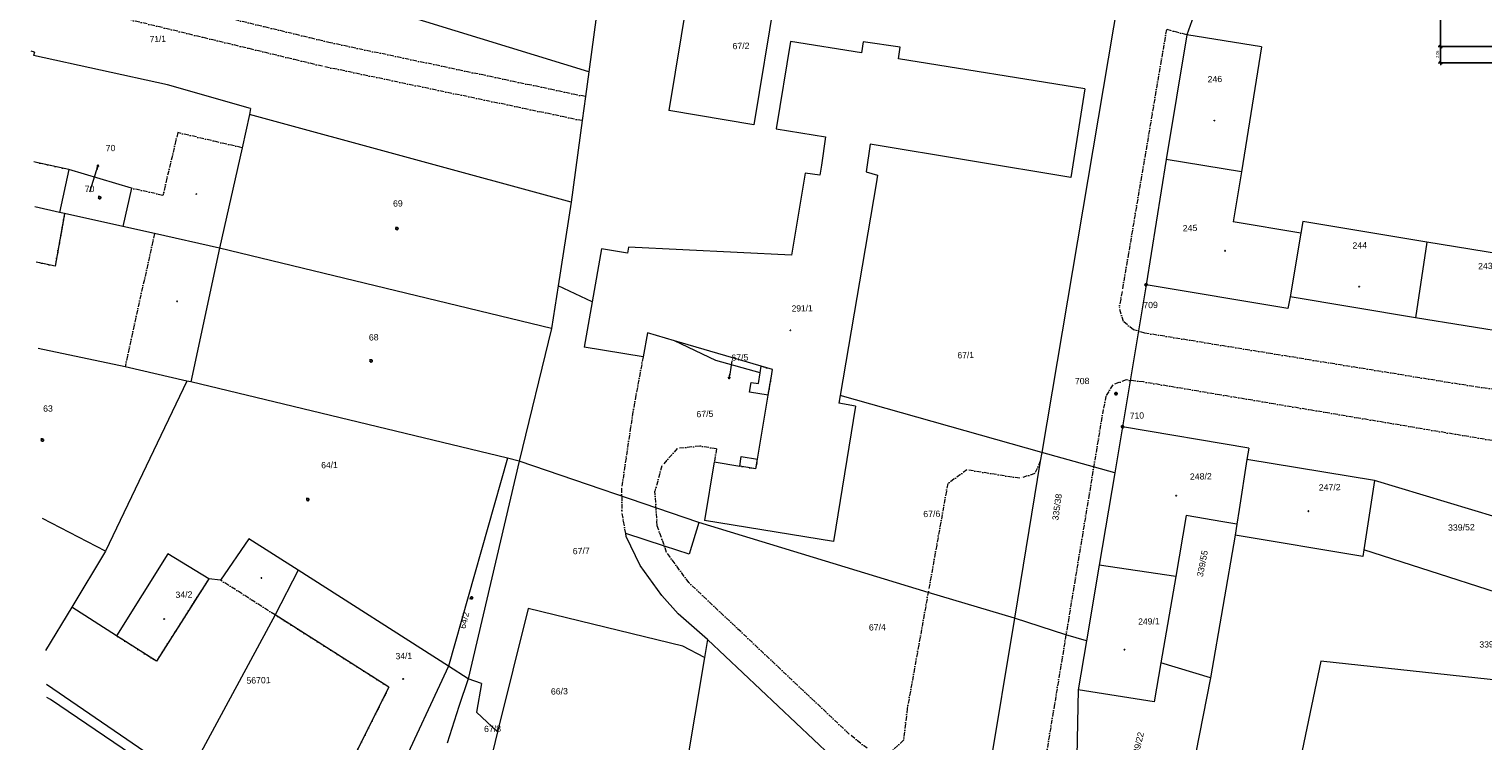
# Model space of a CAD drawing. Header units: millimetres. Extents: x -211955 to 157391, y -241491 to 94551.
# Tile 2 of 18: x -208749 to -23035, y -146480 to -55532. Entities that reach past the tile are written whole.
import ezdxf

# ---------------------------------------------------------------- set-up
doc = ezdxf.new("R2010")
doc.units = ezdxf.units.MM
doc.header["$PDMODE"] = 65
doc.linetypes.add('Cerchovana_1', pattern=[1000, 600, -200, 0, -200])
doc.layers.add('XR$1$SITUACE - PODKLAD_1', color=7, linetype='Continuous', lineweight=25)
doc.layers.add('XR$6$KATASTR_1', color=7, linetype='Continuous', lineweight=25)
doc.styles.add('ARIAL', font='ARIAL.TTF')
doc.styles.add('ARIALNARROW', font='ARIALN.TTF')
doc.dimstyles.new('DIMSTYLE_3', dxfattribs={"dimtxt": 400, "dimasz": 600, "dimexe": 0, "dimexo": 0, "dimgap": 200, "dimtad": 2, "dimdec": 1, "dimlfac": 0.001, "dimrnd": 0.05, "dimzin": 4, "dimdsep": 46, "dimtxsty": 'ARIALNARROW', "dimblk1": 'ALL_ML_STRICH', "dimblk2": 'ALL_ML_STRICH', "dimsah": 1, "dimcen": 0, "dimclrd": 6, "dimclre": 6, "dimclrt": 6, "dimadec": 0, "dimazin": 0, "dimtfac": 1, "dimtdec": 0, "dimtix": 1, "dimtmove": 2, "dimatfit": 3, "dimfxl": 0, "dimtzin": 0, "dimlwd": 0, "dimlwe": 13, "dimarcsym": 0})
doc.dimstyles.new('DIMSTYLE_5', dxfattribs={"dimtxt": 400, "dimasz": 600, "dimexe": 0, "dimexo": 0, "dimgap": 200, "dimtad": 2, "dimlfac": 0.001, "dimrnd": 0.05, "dimzin": 4, "dimdsep": 46, "dimtxsty": 'ARIALNARROW', "dimblk1": 'ALL_ML_STRICH', "dimblk2": 'ALL_ML_STRICH', "dimsah": 1, "dimcen": 0, "dimclrd": 6, "dimclre": 6, "dimclrt": 6, "dimadec": 0, "dimazin": 0, "dimtfac": 1, "dimtdec": 0, "dimtix": 1, "dimtmove": 2, "dimatfit": 3, "dimfxl": 0, "dimtzin": 0, "dimlwd": 0, "dimlwe": 13, "dimarcsym": 0})

# ---------------------------------------------------------------- blocks, each defined once
blk = doc.blocks.new('ALL_ML_STRICH')
at = {"color": 0, "linetype": 'ByBlock', "lineweight": -2}
for p, q in [((-1, 0), (0.5, 0)), ((-0.3, -0.3), (0.3, 0.3)), ((0, -0.5), (0, 0.5))]:
    blk.add_line(p, q, dxfattribs=at)
blk = doc.blocks.new('*D24')
at = {"layer": 'DEFPOINTS', "color": 6, "linetype": 'Continuous', "lineweight": 13}
for p in [(-18118, -57777), (-28441, -59847), (-1408, -59847)]:
    blk.add_point(p, dxfattribs=at)
at = {"layer": 'XR$1$SITUACE - PODKLAD_1', "color": 6, "linetype": 'Continuous', "lineweight": -2}
for p, q in [((-19704, -57777), (-28441, -57777)), ((-28441, -59847), (-28441, -57777)), ((-19672, -59847), (-28441, -59847))]:
    blk.add_line(p, q, dxfattribs=at)
at = {"layer": 'XR$1$SITUACE - PODKLAD_1', "color": 6, "linetype": 'Continuous', "lineweight": 13, "xscale": 600, "yscale": 600, "zscale": 600}
for p, rotation in [((-28441, -57777), 90), ((-28441, -59847), 270)]:
    blk.add_blockref('ALL_ML_STRICH', p, dxfattribs=dict(at, rotation=rotation))
at = {"layer": 'XR$1$SITUACE - PODKLAD_1', "color": 6, "linetype": 'Continuous', "lineweight": 13, "insert": (-28841, -58741), "char_height": 400, "width": 1298.29, "attachment_point": 5, "rotation": 90, "style": 'ARIALNARROW'}
blk.add_mtext('\\W0.81;\\A1;{2.05}', dxfattribs=at)
blk = doc.blocks.new('*D25')
at = {"layer": 'DEFPOINTS', "color": 6, "linetype": 'Continuous', "lineweight": 13}
for p in [(-18118, -45292), (-28441, -57777), (-18118, -57777)]:
    blk.add_point(p, dxfattribs=at)
at = {"layer": 'XR$1$SITUACE - PODKLAD_1', "color": 6, "linetype": 'Continuous', "lineweight": -2}
for p, q in [((-19778, -45292), (-28441, -45292)), ((-28441, -57777), (-28441, -45292)), ((-19704, -57777), (-28441, -57777))]:
    blk.add_line(p, q, dxfattribs=at)
at = {"layer": 'XR$1$SITUACE - PODKLAD_1', "color": 6, "linetype": 'Continuous', "lineweight": 13, "xscale": 600, "yscale": 600, "zscale": 600}
for p, rotation in [((-28441, -45292), 90), ((-28441, -57777), 270)]:
    blk.add_blockref('ALL_ML_STRICH', p, dxfattribs=dict(at, rotation=rotation))
at = {"layer": 'XR$1$SITUACE - PODKLAD_1', "color": 6, "linetype": 'Continuous', "lineweight": 13, "insert": (-28841, -51464), "char_height": 400, "width": 1298.29, "attachment_point": 5, "rotation": 90, "style": 'ARIALNARROW'}
blk.add_mtext('\\W0.81;\\A1;{12.5}', dxfattribs=at)
blk = doc.blocks.new('1$0100')
at = {"layer": 'XR$6$KATASTR_1', "color": 7, "lineweight": 25}
blk.add_line((-50, 0), (50, 0), dxfattribs=at)
blk.add_lwpolyline([(190, 720), (530, 530), (720, 190), (720, -200), (530, -540), (190, -730), (-200, -730), (-540, -540), (-730, -200), (-730, 190), (-540, 530), (-200, 720), (190, 720)], close=True, dxfattribs=at)
blk = doc.blocks.new('3$0400')
at = {"layer": 'XR$6$KATASTR_1', "color": 7, "lineweight": 25}
blk.add_lwpolyline([(0, 0), (-380, 100), (-650, 370), (-750, 740), (-650, 1110), (-380, 1380), (-10, 1480), (360, 1380), (630, 1110), (730, 730), (630, 350), (360, 80), (-20, -20), (980, -20)], dxfattribs=at)
blk = doc.blocks.new('9$5010')
at = {"layer": 'XR$6$KATASTR_1', "color": 7, "lineweight": 25}
blk.add_line((0, 3000), (0, 0), dxfattribs=at)
blk.add_lwpolyline([(-500, 2000), (0, 3000), (500, 2000)], dxfattribs=at)
blk = doc.blocks.new('4$0200')
at = {"layer": 'XR$6$KATASTR_1', "color": 7, "lineweight": 25}
blk.add_lwpolyline([(90, 150), (180, 0), (90, -150), (-90, -150), (-180, 0), (-90, 150), (90, 150)], close=True, dxfattribs=at)
blk = doc.blocks.new('$280')
at = {"layer": 'XR$6$KATASTR_1', "color": 7, "lineweight": 25}
blk.add_lwpolyline([(0, 170), (100, 150), (150, 60), (170, 0), (150, -90), (70, -160), (0, -170), (-90, -140), (-150, -80), (-170, 0), (-150, 90), (-70, 160), (0, 170)], close=True, dxfattribs=at)

msp = doc.modelspace()

# ---------------------------------------------------------------- linework, layer by layer
at = {"layer": 'XR$6$KATASTR_1', "color": 126, "linetype": 'Continuous', "lineweight": 13}
for p, q in [((-68718.572, -46281.218), (-79381.109, -109619.31)), ((-137250.771, -61002.53), (-178471.662, -48311.42)), ((-124394.43, -50006.563), (-127027.276, -65955.323)), ((-113145.545, -49412.773), (-116179.635, -67782.008)), ((-58494.493, -49613.517), (-60873.691, -56253.352)), ((-135863.007, -50615.702), (-137250.771, -61002.53)), ((-111477.717, -57114.484), (-113327.097, -68262.766)), ((-111477.717, -57114.484), (-113327.097, -68262.766)), ((-102429.519, -58574.83), (-111477.717, -57114.484)), ((-102429.519, -58574.83), (-111477.717, -57114.484)), ((-60873.691, -56253.352), (-63486.543, -72201.625)), ((-60873.691, -56253.352), (-63486.543, -72201.625)), ((-51303.215, -57801.02), (-60873.691, -56253.352)), ((-51303.215, -57801.02), (-60873.691, -56253.352)), ((-208052.737, -58493.954), (-208496.012, -58364.698)), ((-208052.737, -58493.954), (-208172.239, -58926.989)), ((-191066.085, -62672.012), (-208172.239, -58926.989)), ((-73889.012, -63181.983), (-97699.508, -59340.005)), ((-73889.012, -63181.983), (-97699.508, -59340.005)), ((-51303.215, -57801.02), (-53895.1, -73788.795)), ((-51303.215, -57801.02), (-53895.1, -73788.795)), ((-137250.771, -61002.53), (-137674.003, -64163.76)), ((-180459.419, -65694.913), (-191066.085, -62672.012)), ((-137674.003, -64163.76), (-138089.428, -67234.774)), ((-73889.012, -63181.983), (-75694.269, -74499.242)), ((-73889.012, -63181.983), (-75694.269, -74499.242)), ((-180581.378, -66438.099), (-181538.175, -70692.631)), ((-180459.419, -65694.913), (-180581.378, -66438.099)), ((-139486.46, -77651.837), (-180581.378, -66438.099)), ((-116179.635, -67782.008), (-127027.276, -65955.323)), ((-138089.428, -67234.774), (-139486.46, -77651.837)), ((-113327.097, -68262.766), (-107009.77, -69309.415)), ((-113327.097, -68262.766), (-107009.77, -69309.415)), ((-107009.77, -69309.415), (-107542.507, -72903.437)), ((-107009.77, -69309.415), (-107542.507, -72903.437)), ((-101315.178, -70251.18), (-101840.107, -73754.985)), ((-101315.178, -70251.18), (-101840.107, -73754.985)), ((-75694.269, -74499.242), (-101315.178, -70251.18)), ((-75694.269, -74499.242), (-101315.178, -70251.18)), ((-181538.175, -70692.631), (-184417.347, -83506.454)), ((-63486.543, -72201.625), (-66057.948, -88208.907)), ((-63486.543, -72201.625), (-66057.948, -88208.907)), ((-53895.1, -73788.795), (-63486.543, -72201.625)), ((-53895.1, -73788.795), (-63486.543, -72201.625)), ((-53895.1, -73788.795), (-63486.543, -72201.625)), ((-207628.823, -72627.825), (-208151.832, -72510.511)), ((-203677.122, -73471.954), (-207628.823, -72627.825)), ((-203677.122, -73471.954), (-204844.173, -78951.963)), ((-203677.122, -73471.954), (-204844.173, -78951.963)), ((-195676.473, -75868.058), (-203677.122, -73471.954)), ((-201006.866, -76327.849), (-200106.475, -73455.098)), ((-109618.292, -73924.229), (-111353.764, -84409.545)), ((-109618.292, -73924.229), (-111353.764, -84409.545)), ((-107740.818, -74208.646), (-109618.292, -73924.229)), ((-107740.818, -74208.646), (-109618.292, -73924.229)), ((-107542.507, -72903.437), (-107740.818, -74208.646)), ((-107542.507, -72903.437), (-107740.818, -74208.646)), ((-53895.1, -73788.795), (-54930.535, -80155.864)), ((-53895.1, -73788.795), (-54930.535, -80155.864)), ((-195676.473, -75868.058), (-196757.904, -80755.808)), ((-100552.532, -75284.119), (-105125.461, -102353.358)), ((-100552.532, -75284.119), (-105125.461, -102353.358)), ((-139486.46, -77651.837), (-141156.841, -88345.63)), ((-204844.173, -78951.963), (-208012.213, -78248.813)), ((-204844.173, -78951.963), (-208012.213, -78248.813)), ((-204844.173, -78951.963), (-208012.213, -78248.813)), ((-204210.468, -79096.591), (-205417.093, -85827.933)), ((-204210.468, -79096.591), (-204844.173, -78951.963)), ((-204210.468, -79096.591), (-204844.173, -78951.963)), ((-196757.904, -80755.808), (-204210.468, -79096.591)), ((-192734.764, -81658.218), (-196757.904, -80755.808)), ((-184417.347, -83506.454), (-192734.764, -81658.218)), ((-46292.459, -81616.186), (-54930.535, -80155.864)), ((-46292.459, -81616.186), (-54930.535, -80155.864)), ((-46292.459, -81616.186), (-47655.219, -89741.738)), ((-46292.459, -81616.186), (-47655.219, -89741.738)), ((-46292.459, -81616.186), (-47655.219, -89741.738)), ((-46038.544, -80129.57), (-46292.459, -81616.186)), ((-46038.544, -80129.57), (-46292.459, -81616.186)), ((-30180.245, -82744.612), (-46038.544, -80129.57)), ((-30180.245, -82744.612), (-46038.544, -80129.57)), ((-184417.347, -83506.454), (-188102.145, -100621.146)), ((-141995.206, -93767.627), (-184417.347, -83506.454)), ((-132194.822, -83386.174), (-132316.295, -84149.354)), ((-132194.822, -83386.174), (-132316.295, -84149.354)), ((-111353.764, -84409.545), (-132194.822, -83386.174)), ((-111353.764, -84409.545), (-132194.822, -83386.174)), ((-30180.245, -82744.612), (-31655.502, -92413.356)), ((-30180.245, -82744.612), (-31655.502, -92413.356)), ((-30180.245, -82744.612), (-31655.502, -92413.356)), ((-13990.584, -85411.608), (-30180.245, -82744.612)), ((-13990.584, -85411.608), (-30180.245, -82744.612)), ((-205417.093, -85827.933), (-207840.245, -85316.721)), ((-135630.399, -83609.806), (-136815.571, -90400.643)), ((-135630.399, -83609.806), (-136815.571, -90400.643)), ((-132316.295, -84149.354), (-135630.399, -83609.806)), ((-132316.295, -84149.354), (-135630.399, -83609.806)), ((-141156.841, -88345.63), (-141995.206, -93767.627)), ((-136815.571, -90400.643), (-141156.841, -88345.63)), ((-66057.948, -88208.907), (-69077.638, -106347.724)), ((-47939.368, -91219.087), (-66057.948, -88208.907)), ((-47939.368, -91219.087), (-66057.948, -88208.907)), ((-136815.571, -90400.643), (-137825.613, -96166.917)), ((-136815.571, -90400.643), (-137825.613, -96166.917)), ((-47655.219, -89741.738), (-47939.368, -91219.087)), ((-47655.219, -89741.738), (-47939.368, -91219.087)), ((-31655.502, -92413.356), (-47655.219, -89741.738)), ((-31655.502, -92413.356), (-47655.219, -89741.738)), ((-15586.778, -95043.283), (-31655.502, -92413.356)), ((-15586.778, -95043.283), (-31655.502, -92413.356)), ((-141995.206, -93767.627), (-146154, -110723.801)), ((-129757.174, -94360.128), (-130313.53, -97394.558)), ((-129757.174, -94360.128), (-130313.53, -97394.558)), ((-126281.438, -95375.886), (-129757.174, -94360.128)), ((-126281.438, -95375.886), (-129757.174, -94360.128)), ((-196482.219, -98664.401), (-207571.711, -96353.455)), ((-130313.53, -97394.558), (-137825.613, -96166.917)), ((-130313.53, -97394.558), (-137825.613, -96166.917)), ((-121009.252, -97868.384), (-126281.438, -95375.886)), ((-115229.308, -98618.016), (-126281.438, -95375.886)), ((-115229.308, -98618.016), (-126281.438, -95375.886)), ((-115358.588, -99471.413), (-121009.252, -97868.384)), ((-118967.666, -97908.737), (-119246.464, -99606.02)), ((-188595.162, -100503.103), (-196482.219, -98664.401)), ((-115358.588, -99471.413), (-115229.308, -98618.016)), ((-114329.55, -102297.219), (-113928.549, -99866.746)), ((-188595.162, -100503.103), (-198989.458, -122242.363)), ((-188102.145, -100621.146), (-188595.162, -100503.103)), ((-147633.051, -110369.672), (-188102.145, -100621.146)), ((-115690.85, -110482.753), (-114329.55, -102297.219)), ((-115690.85, -110482.753), (-114329.55, -102297.219)), ((-103191.97, -103706.729), (-105991.677, -121019.951)), ((-103191.97, -103706.729), (-105991.677, -121019.951)), ((-105125.461, -102353.358), (-105291.324, -103347.687)), ((-105125.461, -102353.358), (-105291.324, -103347.687)), ((-103191.97, -103706.729), (-105291.324, -103347.687)), ((-103191.97, -103706.729), (-105291.324, -103347.687)), ((-79381.109, -109619.31), (-105125.461, -102353.358)), ((-69077.638, -106347.724), (-70074.521, -112243.716)), ((-69077.638, -106347.724), (-70074.521, -112243.716)), ((-52936.989, -109055.924), (-69077.638, -106347.724)), ((-52936.989, -109055.924), (-69077.638, -106347.724)), ((-52936.989, -109055.924), (-53211.385, -110523.033)), ((-52936.989, -109055.924), (-53211.385, -110523.033)), ((-147633.051, -110369.672), (-155169.458, -136920.841)), ((-146154, -110723.801), (-152649.571, -138530.024)), ((-146154, -110723.801), (-147633.051, -110369.672)), ((-123196.415, -118567.708), (-146154, -110723.801)), ((-121224.103, -110827.444), (-122472.225, -118320.02)), ((-121224.103, -110827.444), (-122472.225, -118320.02)), ((-121224.103, -110827.444), (-117969.981, -111368.452)), ((-121224.103, -110827.444), (-117969.981, -111368.452)), ((-115900.861, -111718.227), (-117969.981, -111368.452)), ((-115900.861, -111718.227), (-115690.85, -110482.753)), ((-79573.802, -110744.33), (-82877.179, -130790.611)), ((-79381.109, -109619.31), (-79573.802, -110744.33)), ((-70074.521, -112243.716), (-79381.109, -109619.31)), ((-53211.385, -110523.033), (-54176.111, -116918.391)), ((-53211.385, -110523.033), (-54176.111, -116918.391)), ((-53211.385, -110523.033), (-54176.111, -116918.391)), ((-36881.035, -113216.615), (-53211.385, -110523.033)), ((-36881.035, -113216.615), (-53211.385, -110523.033)), ((-70074.521, -112243.716), (-72068.043, -124045.697)), ((-70074.521, -112243.716), (-72068.043, -124045.697)), ((-36881.035, -113216.615), (-38246.276, -122062.44)), ((-36881.035, -113216.615), (-38246.276, -122062.44)), ((-21362.514, -117900.533), (-36881.035, -113216.615)), ((-54176.111, -116918.391), (-54460.285, -118805.861)), ((-54176.111, -116918.391), (-54460.285, -118805.861)), ((-54176.111, -116918.391), (-54460.285, -118805.861)), ((-198989.458, -122242.363), (-207043.644, -118057.032)), ((-123196.415, -118567.708), (-124408.246, -122618.383)), ((-93899.805, -127527.757), (-123196.415, -118567.708)), ((-105991.677, -121019.951), (-122472.225, -118320.02)), ((-105991.677, -121019.951), (-122472.225, -118320.02)), ((-60949.752, -117673.374), (-62280.55, -125468.05)), ((-60949.752, -117673.374), (-62280.55, -125468.05)), ((-56258.512, -118489.507), (-60949.752, -117673.374)), ((-56258.512, -118489.507), (-60949.752, -117673.374)), ((-54460.285, -118805.861), (-56258.512, -118489.507)), ((-54460.285, -118805.861), (-56258.512, -118489.507)), ((-54460.285, -118805.861), (-54666.404, -120201.288)), ((-54460.285, -118805.861), (-54666.404, -120201.288)), ((-180672.616, -120656.36), (-184295.51, -125926.041)), ((-174393.501, -124654.812), (-180672.616, -120656.36)), ((-132475.712, -120353.943), (-132534.454, -119995.266)), ((-127594.31, -121585.574), (-132534.454, -119995.266)), ((-130684.758, -124071.481), (-132475.712, -120353.943)), ((-54666.404, -120201.288), (-57853.855, -138434.213)), ((-38375.07, -122935.831), (-54666.404, -120201.288)), ((-38375.07, -122935.831), (-54666.404, -120201.288)), ((-198989.458, -122242.363), (-203296.894, -129389.25)), ((-191019.165, -122568.592), (-197596.367, -133041.673)), ((-191019.165, -122568.592), (-197596.367, -133041.673)), ((-185799.931, -125762.586), (-191019.165, -122568.592)), ((-185799.931, -125762.586), (-191019.165, -122568.592)), ((-124408.246, -122618.383), (-127594.31, -121585.574)), ((-38246.276, -122062.44), (-38375.07, -122935.831)), ((-38246.276, -122062.44), (-38375.07, -122935.831)), ((-21288.229, -127531.576), (-38246.276, -122062.44)), ((-127910.932, -127895.142), (-130684.758, -124071.481)), ((-72068.043, -124045.697), (-73693.498, -133708.093)), ((-72068.043, -124045.697), (-73693.498, -133708.093)), ((-62280.55, -125468.05), (-72068.043, -124045.697)), ((-62280.55, -125468.05), (-72068.043, -124045.697)), ((-62280.55, -125468.05), (-72068.043, -124045.697)), ((-185799.931, -125762.586), (-192475.644, -136298.081)), ((-184295.51, -125926.041), (-185799.931, -125762.586)), ((-174393.501, -124654.812), (-177325.164, -130377.814)), ((-174393.501, -124654.812), (-177325.164, -130377.814)), ((-155169.458, -136920.841), (-174393.501, -124654.812)), ((-155169.458, -136920.841), (-174393.501, -124654.812)), ((-62280.55, -125468.05), (-64172.35, -136517.335)), ((-62280.55, -125468.05), (-64172.35, -136517.335)), ((-125853.633, -130225.791), (-127910.932, -127895.142)), ((-82877.179, -130790.611), (-93899.805, -127527.757)), ((-203296.894, -129389.25), (-206632.816, -134942.035)), ((-197596.367, -133041.673), (-203296.894, -129389.25)), ((-145005.702, -129551.44), (-148893.043, -145330.663)), ((-125232.6, -134371.911), (-145005.702, -129551.44)), ((-177325.164, -130377.814), (-188695.959, -151450.628)), ((-162786.377, -139606.907), (-177325.164, -130377.814)), ((-122082.024, -133535.03), (-125853.633, -130225.791)), ((-82877.179, -130790.611), (-88936.092, -167498.847)), ((-76293.653, -132911.103), (-82877.179, -130790.611)), ((-192475.644, -136298.081), (-197596.367, -133041.673)), ((-122082.024, -133535.03), (-122466.193, -135835.055)), ((-90457.831, -163334.629), (-122082.024, -133535.03)), ((-73693.498, -133708.093), (-76293.653, -132911.103)), ((-73693.498, -133708.093), (-74742.093, -139945.444)), ((-73693.498, -133708.093), (-74742.093, -139945.444)), ((-122466.193, -135835.055), (-125232.6, -134371.911)), ((-155169.458, -136920.841), (-163572.908, -154970.584)), ((-155169.458, -136920.841), (-163572.908, -154970.584)), ((-152649.571, -138530.024), (-155169.458, -136920.841)), ((-122466.193, -135835.055), (-131494.008, -189480.517)), ((-64172.35, -136517.335), (-65021.418, -141499.461)), ((-64172.35, -136517.335), (-65021.418, -141499.461)), ((-57853.855, -138434.213), (-64172.35, -136517.335)), ((-43741.584, -136300.319), (-54279.244, -186681.54)), ((16274.815, -142822.428), (-43741.584, -136300.319)), ((-152649.571, -138530.024), (-153843.817, -142070.12)), ((-150974.009, -139149.451), (-152649.571, -138530.024)), ((-150974.009, -139149.451), (-151595.017, -142815.641)), ((-57853.855, -138434.213), (-64172.423, -170637.432)), ((-188695.959, -151450.628), (-206527.008, -139290.748)), ((-206000.206, -141208.501), (-206486.631, -140950.257)), ((-162786.377, -139606.907), (-169064.032, -152113.303)), ((-74742.093, -139945.444), (-75126.772, -159080.463)), ((-65021.418, -141499.461), (-74742.093, -139945.444)), ((-65021.418, -141499.461), (-74742.093, -139945.444)), ((-127839.517, -194143.006), (-206000.206, -141208.501)), ((-153843.817, -142070.12), (-155349.746, -146778.142)), ((-148893.043, -145330.663), (-151595.017, -142815.641)), ((-148893.043, -145330.663), (-149812.99, -149044.139))]:
    msp.add_line(p, q, dxfattribs=at)
at = {"layer": 'XR$6$KATASTR_1', "color": 126, "linetype": 'Cerchovana_1', "lineweight": 13}
for p, q in [((-170260.977, -57284.361), (-208748.978, -47967.775)), ((-171288.41, -60280.238), (-208668.953, -51256.802)), ((-63460.931, -55576.083), (-69137.815, -89074.077)), ((-60873.691, -56253.352), (-63460.931, -55576.083)), ((-137674.003, -64163.76), (-170260.977, -57284.361)), ((-138089.428, -67234.774), (-171288.41, -60280.238)), ((-189757.567, -68761.986), (-191653.089, -76780.464)), ((-181538.175, -70692.631), (-189757.567, -68761.986)), ((-207628.823, -72627.825), (-208151.832, -72510.511)), ((-203677.122, -73471.954), (-207628.823, -72627.825)), ((-191653.089, -76780.464), (-195676.473, -75868.058)), ((-204210.468, -79096.591), (-205417.093, -85827.933)), ((-192734.764, -81658.218), (-196482.219, -98664.401)), ((-205417.093, -85827.933), (-207840.245, -85316.721)), ((-69137.815, -89074.077), (-69497.1, -91163.434)), ((-68954.682, -92900.754), (-69497.1, -91163.434)), ((-67678.782, -93950.03), (-68954.682, -92900.754)), ((-66208.025, -94374.381), (-67678.782, -93950.03)), ((-24199.46, -101204.598), (-66208.025, -94374.381)), ((-130313.53, -97394.558), (-131612.829, -104428.243)), ((-114329.55, -102297.219), (-113928.549, -99866.746)), ((-70328.411, -100986.561), (-71183.852, -102417.792)), ((-68603.034, -100364.409), (-70328.411, -100986.561)), ((-66376.15, -100620.319), (-68603.034, -100364.409)), ((-15945.066, -109096.156), (-66376.15, -100620.319)), ((-14505.833, -102469.188), (-24199.46, -101204.598)), ((-71183.852, -102417.792), (-71542.626, -104117.021)), ((-131612.829, -104428.243), (-133065.903, -114186.474)), ((-71542.626, -104117.021), (-76293.653, -132911.103)), ((-125946.988, -109121.817), (-127933.602, -111340.796)), ((-123083.674, -108812.079), (-125946.988, -109121.817)), ((-120934.821, -109149.911), (-123083.674, -108812.079)), ((-120934.821, -109149.911), (-121224.103, -110827.444)), ((-127933.602, -111340.796), (-128795.731, -114552.716)), ((-115900.861, -111718.227), (-117969.981, -111368.452)), ((-115900.861, -111718.227), (-115690.85, -110482.753)), ((-79573.802, -110744.33), (-80285.392, -112332.108)), ((-88939.619, -111852.469), (-91397.772, -113602.778)), ((-82191.446, -112928.647), (-88939.619, -111852.469)), ((-80285.392, -112332.108), (-82191.446, -112928.647)), ((-133065.903, -114186.474), (-133021.95, -117226.304)), ((-128517.054, -119017.259), (-128795.731, -114552.716)), ((-91397.772, -113602.778), (-93864.682, -127326.843)), ((-132534.454, -119995.266), (-133021.95, -117226.304)), ((-127304.688, -122388.767), (-128517.054, -119017.259)), ((-124459.666, -126260.711), (-127304.688, -122388.767)), ((-185799.931, -125762.586), (-192475.644, -136298.081)), ((-177325.164, -130377.814), (-184295.51, -125926.041)), ((-103983.244, -145598.37), (-124459.666, -126260.711)), ((-93864.682, -127326.843), (-96560.624, -142326.856)), ((-162786.377, -139606.907), (-177325.164, -130377.814)), ((-192475.644, -136298.081), (-197596.367, -133041.673)), ((-76293.653, -132911.103), (-86302.565, -193512.487)), ((-162786.377, -139606.907), (-169064.032, -152113.303)), ((-96560.624, -142326.856), (-97052.181, -146380.012)), ((-101708.176, -147423.572), (-103983.244, -145598.37)), ((-97052.181, -146380.012), (-99037.798, -148228.857))]:
    msp.add_line(p, q, dxfattribs=at)
at = {"layer": 'XR$6$KATASTR_1', "color": 126, "linetype": 'Continuous', "lineweight": 13}
for points in [[(-97699.508, -59340.005), (-97455.59, -57853.633), (-102203.893, -57158.923), (-102429.519, -58574.83)], [(-97699.508, -59340.005), (-97455.59, -57853.633), (-102203.893, -57158.923), (-102429.519, -58574.83)], [(-101840.107, -73754.985), (-100388.858, -74199.817), (-100552.532, -75284.119)], [(-101840.107, -73754.985), (-100388.858, -74199.817), (-100552.532, -75284.119)], [(-114329.55, -102297.219), (-116719.791, -101905.243), (-116509.78, -100669.769), (-115575.677, -100827.095), (-115358.588, -99471.413)], [(-113928.549, -99866.746), (-113788.542, -99043.097), (-115229.308, -98618.016)], [(-117969.981, -111368.452), (-117769.724, -110143.218), (-115690.85, -110482.753)]]:
    msp.add_lwpolyline(points, dxfattribs=at)
at = {"layer": 'XR$6$KATASTR_1', "color": 126, "linetype": 'Cerchovana_1', "lineweight": 13}
msp.add_lwpolyline([(-113928.549, -99866.746), (-113788.542, -99043.097), (-115229.308, -98618.016)], dxfattribs=at)

# ---------------------------------------------------------------- block references
at = {"layer": 'XR$6$KATASTR_1', "color": 7, "linetype": 'Continuous', "lineweight": 25, "xscale": 0.2, "yscale": 0.2}
for name, p, rotation in [('$280', (-57345.879, -67220.787), 181.3937829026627), ('9$5010', (-200106.475, -73455.098), 342.5548969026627), ('3$0400', (-199731.671, -76937.012), 181.3937829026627), ('4$0200', (-187385.812, -76616.62), 181.3937829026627), ('3$0400', (-161764.66, -80874.678), 181.3937829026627), ('$280', (-55970.69, -83862.261), 181.3937829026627), ('1$0100', (-66057.948, -88208.907), 181.3937829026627), ('$280', (-38843.861, -88457.033), 181.3937829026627), ('4$0200', (-189843.454, -90310.45), 181.3937829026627), ('$280', (-111499.901, -94025.944), 181.3937829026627), ('3$0400', (-165064.437, -97779.943), 181.3937829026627), ('9$5010', (-119246.464, -99606.02), 170.7082629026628), ('1$0100', (-69911.041, -102106.74), 181.3937829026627), ('1$0100', (-69077.638, -106347.724), 181.3937829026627), ('3$0400', (-207050.6, -107904.197), 181.3937829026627), ('$280', (-62221.419, -115153.56), 181.3937829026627), ('3$0400', (-173146.012, -115491.757), 181.3937829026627), ('$280', (-45328.268, -117133.242), 181.3937829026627), ('4$0200', (-179070.463, -125658.87), 181.3937829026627), ('3$0400', (-152371.479, -128170.195), 256.6182149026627), ('$280', (-191496.59, -130902.671), 181.3937829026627), ('$280', (-68815.015, -134819.759), 181.3937829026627), ('$280', (-160971.245, -138562.447), 181.3937829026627)]:
    msp.add_blockref(name, p, dxfattribs=dict(at, rotation=rotation))

# ---------------------------------------------------------------- texts
at = {"layer": 'XR$6$KATASTR_1', "color": 126, "linetype": 'Continuous', "lineweight": 35, "char_height": 800, "style": 'ARIAL'}
for s, insert, width, attachment_point, rotation in [('\\W0.95;71/1', (-192289.365, -57207.483), 2565.63836, 8, 1.3937829), ('\\W1.00;67/2', (-118886.632, -58122.328), 2587.00842, 7, 1.3937829), ('\\W1.00;246', (-57264.703, -62334.701), 2281.19505, 8, 1.3937829), ('\\W1.00;70', (-197730.468, -70323.712), 1653.24825, 3, 1.3937829), ('\\W1.00;70', (-201006.412, -76346.51), 1653.24825, 8, 1.3937829), ('\\W1.00;69', (-161629.242, -78217.932), 1653.24825, 8, 1.3937829), ('\\W1.00;245', (-60442.692, -81367.632), 2281.19505, 8, 1.3937829), ('\\W1.00;244', (-38762.684, -83570.946), 2281.19505, 8, 1.3937829), ('\\W1.00;243', (-22713.468, -86221.354), 2281.19505, 8, 1.3937829), ('\\W0.96;291/1', (-111323.802, -91648.291), 3197.56351, 7, 1.3937829), ('\\W1.00;709', (-64558.842, -90770.534), 2281.19505, 6, 1.3937829), ('\\W1.00;68', (-164713.973, -95328.026), 1653.24825, 8, 1.3937829), ('\\W1.00;67/5', (-119030.796, -97928.945), 2587.00842, 7, 1.3937829), ('\\W0.97;67/1', (-90147.279, -97624.968), 2576.03039, 7, 1.3937829), ('\\W1.00;708', (-73295.113, -100485.907), 2281.19505, 6, 1.3937829), ('\\W1.00;63', (-206325.065, -104422.853), 1653.24825, 8, 1.3937829), ('\\W1.00;67/5', (-121342.263, -104275.713), 2587.00842, 3, 1.3937829), ('\\W0.97;710', (-66325.74, -104897.691), 2268.42975, 6, 1.3937829), ('\\W0.97;64/1', (-171419.795, -111665.97), 2576.03039, 7, 1.3937829), ('\\W1.00;248/2', (-60456.302, -113127.36), 3214.43589, 7, 1.3937829), ('\\W1.00;335/38', (-77264.091, -118350.698), 3841.58767, 7, 82.1237829), ('\\W1.00;247/2', (-43997.62, -114517.435), 3214.43589, 7, 1.3937829), ('\\W1.00;67/6', (-94515.232, -117907.213), 2587.00842, 7, 1.3937829), ('\\W1.00;339/52', (-27482.841, -119647.252), 3841.58767, 7, 1.3937829), ('\\W1.00;67/7', (-139293.172, -122647.781), 2587.00842, 7, 1.3937829), ('\\W1.00;339/55', (-58793.086, -125573.496), 3841.58767, 7, 79.0867829), ('\\W1.00;34/2', (-190042.556, -128223.844), 2587.00842, 7, 1.3937829), ('\\W1.00;64/2', (-153002.148, -132213.142), 2587.00842, 7, 76.6227829), ('\\W1.00;67/4', (-101465, -132390.543), 2587.00842, 7, 1.3937829), ('\\W0.98;249/1', (-67067.63, -131653.653), 3205.81845, 7, 1.3937829), ('\\W0.98;339/1', (-23473.695, -134574.151), 3205.81845, 7, 1.3937829), ('\\W0.97;34/1', (-161923.579, -136062.205), 2576.03039, 7, 1.3937829), ('\\W0.99;56701', (-179442.429, -138738.454), 3527.76099, 5, 1.3937829), ('\\W1.00;66/3', (-140996.881, -140554.52), 2587.00842, 8, 1.3937829), ('\\W1.00;67/8', (-150623.833, -145370.108), 2587.00842, 7, 1.3937829), ('\\W1.00;339/22', (-67107.293, -148788.801), 3841.58767, 7, 76.5087829)]:
    msp.add_mtext(s, dxfattribs=dict(at, insert=insert, width=width, attachment_point=attachment_point, rotation=rotation))

# ---------------------------------------------------------------- dimensions: what is measured, and where the dimension line sits
at = {"layer": 'XR$1$SITUACE - PODKLAD_1', "color": 6, "linetype": 'Continuous', "lineweight": 13}
for base, p1, p2, dimstyle, picture, middle in [((-28441.22, -45291.677), (-19703.738, -57776.677), (-19778.211, -45291.677), 'DIMSTYLE_3', '*D25', (-28841.22, -51463.777)), ((-28441.22, -57776.677), (-19671.697, -59846.677), (-19703.738, -57776.677), 'DIMSTYLE_5', '*D24', (-28841.22, -58741.277))]:
    dim = msp.add_linear_dim(base=base, p1=p1, p2=p2, angle=90, dimstyle=dimstyle, override={"dimpost": '<>', "dimclrd": 6, "dimclre": 6, "dimclrt": 6, "dimlwd": 0, "dimlwe": 13}, dxfattribs=at)
    dim.commit()
    dim.dimension.update_dxf_attribs({"geometry": picture, "text_midpoint": middle, "dimtype": 160})

doc.saveas('drawing.dxf')
